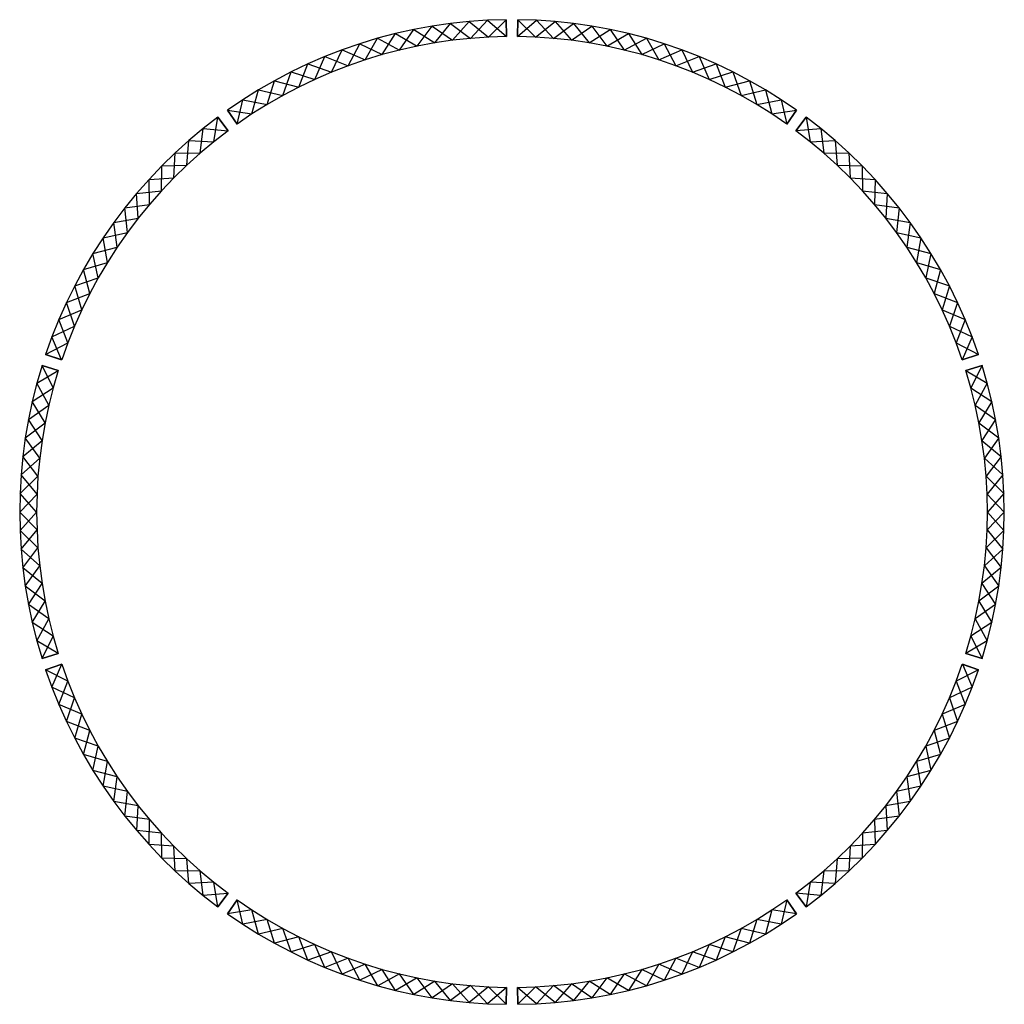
# Model space of a CAD drawing. Header units: millimetres. Extents: x -1641 to 12309, y -4675 to 9274.
import ezdxf

# ---------------------------------------------------------------- set-up
doc = ezdxf.new("R2010")
doc.units = ezdxf.units.MM
doc.layers.add('L50', color=6, linetype='Continuous')

msp = doc.modelspace()

# ---------------------------------------------------------------- linework, layer by layer
at = {"layer": 'L50'}
for points in [[(5251, 9274, 240), (5251, 9274, 0), (4988, 9266, 240), (4725, 9248, 0), (4463, 9220, 240), (4202, 9182, 0), (3943, 9134, 240), (3685, 9077, 0), (3430, 9010, 240), (3178, 8933, 0), (2929, 8847, 240), (2684, 8751, 0), (2442, 8647, 240), (2204, 8533, 0), (1971, 8410, 240), (1742, 8279, 0), (1519, 8139, 240), (1301, 7991, 0), (1301, 7991, 240)], [(1440, 7795, 240), (1301, 7991, 240), (1650, 7938, 240), (1742, 8279, 240), (2087, 8200, 240), (2204, 8533, 240), (2541, 8428, 240), (2684, 8751, 240), (3012, 8622, 240), (3178, 8933, 240), (3496, 8779, 240), (3685, 9077, 240), (3990, 8899, 240), (4202, 9182, 240), (4493, 8982, 240), (4725, 9248, 240), (4999, 9026, 240), (5251, 9274, 240), (5254, 9034, 240)], [(1301, 7991, 0), (1439, 7796, 0), (1519, 8139, 0), (1866, 8073, 0), (1971, 8410, 0), (2312, 8318, 0), (2442, 8647, 0), (2775, 8529, 0), (2929, 8847, 0), (3253, 8705, 0), (3430, 9010, 0), (3742, 8844, 0), (3943, 9134, 0), (4241, 8945, 0), (4463, 9220, 0), (4746, 9009, 0), (4988, 9266, 0), (5254, 9034, 0), (5251, 9274, 0)], [(5414, 9034, 240), (5417, 9274, 240), (5668, 9026, 240), (5943, 9248, 240), (6175, 8982, 240), (6466, 9182, 240), (6677, 8899, 240), (6982, 9077, 240), (7172, 8779, 240), (7489, 8933, 240), (7655, 8622, 240), (7984, 8751, 240), (8126, 8428, 240), (8463, 8533, 240), (8581, 8200, 240), (8925, 8279, 240), (9017, 7938, 240), (9366, 7991, 240), (9227, 7795, 240)], [(5417, 9274, 0), (5414, 9036, 0), (5680, 9266, 0), (5922, 9009, 0), (6205, 9220, 0), (6427, 8945, 0), (6725, 9134, 0), (6925, 8844, 0), (7237, 9010, 0), (7415, 8705, 0), (7738, 8847, 0), (7893, 8529, 0), (8226, 8647, 0), (8356, 8318, 0), (8697, 8410, 0), (8801, 8073, 0), (9148, 8139, 0), (9227, 7795, 0), (9366, 7991, 0)], [(9366, 7991, 240), (9366, 7991, 0), (9148, 8139, 240), (8925, 8279, 0), (8697, 8410, 240), (8463, 8533, 0), (8226, 8647, 240), (7984, 8751, 0), (7738, 8847, 240), (7489, 8933, 0), (7237, 9010, 240), (6982, 9077, 0), (6725, 9134, 240), (6466, 9182, 0), (6205, 9220, 240), (5943, 9248, 0), (5680, 9266, 240), (5417, 9274, 0), (5417, 9274, 240)], [(5254, 9034, 0), (5254, 9034, 240), (4999, 9026, 0), (4746, 9009, 240), (4493, 8982, 0), (4241, 8945, 240), (3990, 8899, 0), (3742, 8844, 240), (3496, 8779, 0), (3253, 8705, 240), (3012, 8622, 0), (2775, 8529, 240), (2541, 8428, 0), (2312, 8318, 240), (2087, 8200, 0), (1866, 8073, 240), (1650, 7938, 0), (1440, 7795, 240), (1440, 7795, 0)], [(9227, 7795, 0), (9227, 7795, 240), (9017, 7938, 0), (8801, 8073, 240), (8581, 8200, 0), (8356, 8318, 240), (8126, 8428, 0), (7893, 8529, 240), (7655, 8622, 0), (7415, 8705, 240), (7172, 8779, 0), (6925, 8844, 240), (6677, 8899, 0), (6427, 8945, 240), (6175, 8982, 0), (5922, 9009, 240), (5668, 9026, 0), (5414, 9034, 240), (5414, 9034, 0)], [(1167, 7893, 240), (1167, 7893, 0), (959, 7732, 240), (757, 7563, 0), (561, 7386, 240), (372, 7202, 0), (191, 7011, 240), (16, 6814, 0), (-150, 6609, 240), (-309, 6399, 0), (-460, 6183, 240), (-603, 5962, 0), (-737, 5735, 240), (-862, 5503, 0), (-979, 5267, 240), (-1086, 5026, 0), (-1185, 4781, 240), (-1274, 4533, 0), (-1274, 4533, 240)], [(-1046, 4457, 240), (-1274, 4533, 240), (-960, 4696, 240), (-1086, 5026, 240), (-761, 5164, 240), (-862, 5503, 240), (-528, 5616, 240), (-603, 5962, 240), (-261, 6050, 240), (-309, 6399, 240), (38, 6461, 240), (16, 6814, 240), (368, 6849, 240), (372, 7202, 240), (725, 7211, 240), (757, 7563, 240), (1109, 7545, 240), (1167, 7893, 240), (1311, 7701, 240)], [(-1274, 4533, 0), (-1048, 4457, 0), (-1185, 4781, 0), (-865, 4932, 0), (-979, 5267, 0), (-649, 5393, 0), (-737, 5735, 0), (-398, 5836, 0), (-460, 6183, 0), (-115, 6258, 0), (-150, 6609, 0), (199, 6658, 0), (191, 7011, 0), (543, 7033, 0), (561, 7386, 0), (914, 7382, 0), (959, 7732, 0), (1311, 7701, 0), (1167, 7893, 0)], [(9357, 7701, 240), (9500, 7893, 240), (9558, 7545, 240), (9911, 7563, 240), (9942, 7211, 240), (10295, 7202, 240), (10300, 6849, 240), (10651, 6814, 240), (10629, 6461, 240), (10977, 6399, 240), (10928, 6050, 240), (11270, 5962, 240), (11195, 5616, 240), (11530, 5503, 240), (11429, 5164, 240), (11754, 5026, 240), (11628, 4696, 240), (11941, 4533, 240), (11714, 4457, 240)], [(9500, 7893, 0), (9358, 7702, 0), (9709, 7732, 0), (9753, 7382, 0), (10106, 7386, 0), (10124, 7033, 0), (10477, 7011, 0), (10468, 6658, 0), (10818, 6610, 0), (10782, 6258, 0), (11128, 6183, 0), (11066, 5836, 0), (11404, 5735, 0), (11316, 5393, 0), (11646, 5267, 0), (11533, 4932, 0), (11852, 4782, 0), (11714, 4457, 0), (11941, 4533, 0)], [(11941, 4533, 240), (11941, 4533, 0), (11852, 4782, 240), (11754, 5026, 0), (11646, 5267, 240), (11530, 5503, 0), (11404, 5735, 240), (11270, 5962, 0), (11128, 6183, 240), (10977, 6399, 0), (10818, 6610, 240), (10651, 6814, 0), (10477, 7011, 240), (10295, 7202, 0), (10106, 7386, 240), (9911, 7563, 0), (9709, 7732, 240), (9500, 7893, 0), (9500, 7893, 240)], [(1311, 7701, 0), (1311, 7701, 240), (1109, 7545, 0), (914, 7382, 240), (725, 7211, 0), (543, 7033, 240), (368, 6849, 0), (199, 6658, 240), (38, 6461, 0), (-115, 6258, 240), (-261, 6050, 0), (-398, 5836, 240), (-528, 5616, 0), (-649, 5393, 240), (-761, 5164, 0), (-865, 4932, 240), (-960, 4696, 0), (-1046, 4457, 240), (-1046, 4457, 0)], [(11714, 4457, 0), (11714, 4457, 240), (11628, 4696, 0), (11533, 4932, 240), (11429, 5164, 0), (11316, 5393, 240), (11195, 5616, 0), (11066, 5836, 240), (10928, 6050, 0), (10782, 6258, 240), (10629, 6461, 0), (10468, 6658, 240), (10300, 6849, 0), (10124, 7033, 240), (9942, 7211, 0), (9753, 7382, 240), (9558, 7545, 0), (9357, 7701, 240), (9357, 7701, 0)], [(-1325, 4376, 240), (-1325, 4376, 0), (-1399, 4123, 240), (-1463, 3867, 0), (-1517, 3609, 240), (-1562, 3350, 0), (-1596, 3088, 240), (-1621, 2826, 0), (-1636, 2563, 240), (-1641, 2299, 0), (-1636, 2036, 240), (-1621, 1773, 0), (-1596, 1510, 240), (-1562, 1249, 0), (-1517, 990, 240), (-1463, 732, 0), (-1399, 476, 240), (-1325, 223, 0), (-1325, 223, 240)], [(-1096, 294, 240), (-1325, 223, 240), (-1167, 539, 240), (-1463, 732, 240), (-1281, 1035, 240), (-1562, 1249, 240), (-1358, 1538, 240), (-1621, 1773, 240), (-1396, 2045, 240), (-1641, 2299, 240), (-1396, 2554, 240), (-1621, 2826, 240), (-1358, 3061, 240), (-1562, 3350, 240), (-1281, 3564, 240), (-1463, 3867, 240), (-1167, 4060, 240), (-1325, 4376, 240), (-1096, 4304, 240)], [(-1325, 223, 0), (-1098, 294, 0), (-1399, 476, 0), (-1229, 786, 0), (-1517, 990, 0), (-1324, 1285, 0), (-1596, 1510, 0), (-1382, 1791, 0), (-1636, 2036, 0), (-1401, 2299, 0), (-1636, 2563, 0), (-1382, 2808, 0), (-1596, 3088, 0), (-1324, 3314, 0), (-1517, 3609, 0), (-1229, 3813, 0), (-1399, 4123, 0), (-1096, 4304, 0), (-1325, 4376, 0)], [(11763, 4304, 240), (11993, 4376, 240), (11835, 4060, 240), (12130, 3867, 240), (11949, 3564, 240), (12229, 3350, 240), (12026, 3061, 240), (12289, 2826, 240), (12064, 2554, 240), (12309, 2299, 240), (12064, 2045, 240), (12289, 1773, 240), (12026, 1538, 240), (12229, 1249, 240), (11949, 1035, 240), (12130, 732, 240), (11835, 539, 240), (11993, 223, 240), (11763, 294, 240)], [(11993, 4376, 0), (11765, 4305, 0), (12066, 4123, 0), (11896, 3813, 0), (12185, 3609, 0), (11992, 3314, 0), (12264, 3088, 0), (12050, 2808, 0), (12304, 2563, 0), (12069, 2299, 0), (12304, 2036, 0), (12050, 1791, 0), (12264, 1511, 0), (11992, 1285, 0), (12185, 990, 0), (11896, 786, 0), (12066, 476, 0), (11763, 294, 0), (11993, 223, 0)], [(11993, 223, 240), (11993, 223, 0), (12066, 476, 240), (12130, 732, 0), (12185, 990, 240), (12229, 1249, 0), (12264, 1511, 240), (12289, 1773, 0), (12304, 2036, 240), (12309, 2299, 0), (12304, 2563, 240), (12289, 2826, 0), (12264, 3088, 240), (12229, 3350, 0), (12185, 3609, 240), (12130, 3867, 0), (12066, 4123, 240), (11993, 4376, 0), (11993, 4376, 240)], [(-1096, 4304, 0), (-1096, 4304, 240), (-1167, 4060, 0), (-1229, 3813, 240), (-1281, 3564, 0), (-1324, 3314, 240), (-1358, 3061, 0), (-1382, 2808, 240), (-1396, 2554, 0), (-1401, 2299, 240), (-1396, 2045, 0), (-1382, 1791, 240), (-1358, 1538, 0), (-1324, 1285, 240), (-1281, 1035, 0), (-1229, 786, 240), (-1167, 539, 0), (-1096, 294, 240), (-1096, 294, 0)], [(11763, 294, 0), (11763, 294, 240), (11835, 539, 0), (11896, 786, 240), (11949, 1035, 0), (11992, 1285, 240), (12026, 1538, 0), (12050, 1791, 240), (12064, 2045, 0), (12069, 2299, 240), (12064, 2554, 0), (12050, 2808, 240), (12026, 3061, 0), (11992, 3314, 240), (11949, 3564, 0), (11896, 3813, 240), (11835, 4060, 0), (11763, 4304, 240), (11763, 4304, 0)], [(1311, -3102, 240), (1167, -3294, 240), (1109, -2946, 240), (757, -2964, 240), (725, -2612, 240), (373, -2603, 240), (368, -2250, 240), (17, -2215, 240), (38, -1862, 240), (-309, -1800, 240), (-261, -1451, 240), (-603, -1363, 240), (-528, -1018, 240), (-862, -904, 240), (-761, -566, 240), (-1086, -427, 240), (-960, -97, 240), (-1274, 65, 240), (-1046, 142, 240)], [(1167, -3294, 0), (1310, -3103, 0), (959, -3133, 0), (914, -2783, 0), (561, -2787, 0), (543, -2435, 0), (191, -2412, 0), (199, -2059, 0), (-150, -2011, 0), (-115, -1659, 0), (-460, -1584, 0), (-398, -1237, 0), (-737, -1136, 0), (-649, -794, 0), (-979, -668, 0), (-865, -333, 0), (-1185, -183, 0), (-1046, 142, 0), (-1274, 65, 0)], [(-1046, 142, 0), (-1046, 142, 240), (-960, -97, 0), (-865, -333, 240), (-761, -566, 0), (-649, -794, 240), (-528, -1018, 0), (-398, -1237, 240), (-261, -1451, 0), (-115, -1659, 240), (38, -1862, 0), (199, -2059, 240), (368, -2250, 0), (543, -2435, 240), (725, -2612, 0), (914, -2783, 240), (1109, -2946, 0), (1311, -3102, 240), (1311, -3102, 0)], [(11714, 142, 240), (11941, 65, 240), (11628, -97, 240), (11754, -427, 240), (11429, -566, 240), (11530, -904, 240), (11195, -1018, 240), (11270, -1363, 240), (10928, -1451, 240), (10977, -1800, 240), (10629, -1862, 240), (10651, -2215, 240), (10300, -2250, 240), (10295, -2603, 240), (9942, -2612, 240), (9911, -2964, 240), (9558, -2946, 240), (9500, -3294, 240), (9357, -3102, 240)], [(9357, -3102, 0), (9357, -3102, 240), (9558, -2946, 0), (9753, -2783, 240), (9942, -2612, 0), (10124, -2435, 240), (10300, -2250, 0), (10468, -2059, 240), (10629, -1862, 0), (10783, -1659, 240), (10928, -1451, 0), (11066, -1237, 240), (11195, -1018, 0), (11316, -794, 240), (11429, -566, 0), (11533, -333, 240), (11628, -97, 0), (11714, 142, 240), (11714, 142, 0)], [(11941, 65, 0), (11716, 142, 0), (11852, -183, 0), (11533, -333, 0), (11646, -668, 0), (11316, -794, 0), (11404, -1136, 0), (11066, -1237, 0), (11128, -1584, 0), (10783, -1659, 0), (10818, -2011, 0), (10468, -2059, 0), (10477, -2412, 0), (10124, -2435, 0), (10106, -2787, 0), (9753, -2783, 0), (9709, -3133, 0), (9357, -3102, 0), (9500, -3294, 0)], [(-1274, 65, 240), (-1274, 65, 0), (-1185, -183, 240), (-1086, -427, 0), (-979, -668, 240), (-862, -904, 0), (-737, -1136, 240), (-603, -1363, 0), (-460, -1584, 240), (-309, -1800, 0), (-150, -2011, 240), (17, -2215, 0), (191, -2412, 240), (373, -2603, 0), (561, -2787, 240), (757, -2964, 0), (959, -3133, 240), (1167, -3294, 0), (1167, -3294, 240)], [(9500, -3294, 240), (9500, -3294, 0), (9709, -3133, 240), (9911, -2964, 0), (10106, -2787, 240), (10295, -2603, 0), (10477, -2412, 240), (10651, -2215, 0), (10818, -2011, 240), (10977, -1800, 0), (11128, -1584, 240), (11270, -1363, 0), (11404, -1136, 240), (11530, -904, 0), (11646, -668, 240), (11754, -427, 0), (11852, -183, 240), (11941, 65, 0), (11941, 65, 240)], [(5254, -4435, 240), (5251, -4675, 240), (4999, -4427, 240), (4725, -4649, 240), (4493, -4383, 240), (4202, -4583, 240), (3990, -4300, 240), (3685, -4478, 240), (3496, -4180, 240), (3178, -4334, 240), (3012, -4023, 240), (2684, -4153, 240), (2541, -3829, 240), (2204, -3934, 240), (2087, -3601, 240), (1742, -3680, 240), (1650, -3339, 240), (1301, -3392, 240), (1440, -3196, 240)], [(5251, -4675, 0), (5254, -4437, 0), (4988, -4667, 0), (4746, -4410, 0), (4463, -4621, 0), (4241, -4346, 0), (3943, -4535, 0), (3742, -4245, 0), (3431, -4411, 0), (3253, -4106, 0), (2929, -4248, 0), (2775, -3930, 0), (2442, -4048, 0), (2312, -3720, 0), (1971, -3811, 0), (1866, -3474, 0), (1519, -3540, 0), (1440, -3196, 0), (1301, -3392, 0)], [(1440, -3196, 0), (1440, -3196, 240), (1650, -3339, 0), (1866, -3474, 240), (2087, -3601, 0), (2312, -3720, 240), (2541, -3829, 0), (2775, -3930, 240), (3012, -4023, 0), (3253, -4106, 240), (3496, -4180, 0), (3742, -4245, 240), (3990, -4300, 0), (4241, -4346, 240), (4493, -4383, 0), (4746, -4410, 240), (4999, -4427, 0), (5254, -4435, 240), (5254, -4435, 0)], [(9228, -3196, 240), (9366, -3392, 240), (9017, -3339, 240), (8925, -3680, 240), (8581, -3601, 240), (8463, -3934, 240), (8126, -3829, 240), (7984, -4153, 240), (7655, -4023, 240), (7489, -4334, 240), (7172, -4180, 240), (6982, -4478, 240), (6677, -4300, 240), (6466, -4583, 240), (6175, -4383, 240), (5943, -4649, 240), (5668, -4427, 240), (5417, -4675, 240), (5414, -4435, 240)], [(5414, -4435, 0), (5414, -4435, 240), (5668, -4427, 0), (5922, -4410, 240), (6175, -4383, 0), (6427, -4346, 240), (6677, -4300, 0), (6925, -4245, 240), (7172, -4180, 0), (7415, -4106, 240), (7655, -4023, 0), (7893, -3930, 240), (8126, -3829, 0), (8356, -3720, 240), (8581, -3601, 0), (8802, -3474, 240), (9017, -3339, 0), (9228, -3196, 240), (9228, -3196, 0)], [(9366, -3392, 0), (9229, -3197, 0), (9148, -3540, 0), (8802, -3474, 0), (8697, -3811, 0), (8356, -3720, 0), (8226, -4048, 0), (7893, -3930, 0), (7738, -4248, 0), (7415, -4106, 0), (7237, -4411, 0), (6925, -4245, 0), (6725, -4535, 0), (6427, -4346, 0), (6205, -4621, 0), (5922, -4410, 0), (5680, -4667, 0), (5414, -4435, 0), (5417, -4675, 0)], [(1301, -3392, 240), (1301, -3392, 0), (1519, -3540, 240), (1742, -3680, 0), (1971, -3811, 240), (2204, -3934, 0), (2442, -4048, 240), (2684, -4153, 0), (2929, -4248, 240), (3178, -4334, 0), (3431, -4411, 240), (3685, -4478, 0), (3943, -4535, 240), (4202, -4583, 0), (4463, -4621, 240), (4725, -4649, 0), (4988, -4667, 240), (5251, -4675, 0), (5251, -4675, 240)], [(5417, -4675, 240), (5417, -4675, 0), (5680, -4667, 240), (5943, -4649, 0), (6205, -4621, 240), (6466, -4583, 0), (6725, -4535, 240), (6982, -4478, 0), (7237, -4411, 240), (7489, -4334, 0), (7738, -4248, 240), (7984, -4153, 0), (8226, -4048, 240), (8463, -3934, 0), (8697, -3811, 240), (8925, -3680, 0), (9148, -3540, 240), (9366, -3392, 0), (9366, -3392, 240)]]:
    msp.add_polyline3d(points, dxfattribs=at)

doc.saveas('drawing.dxf')
